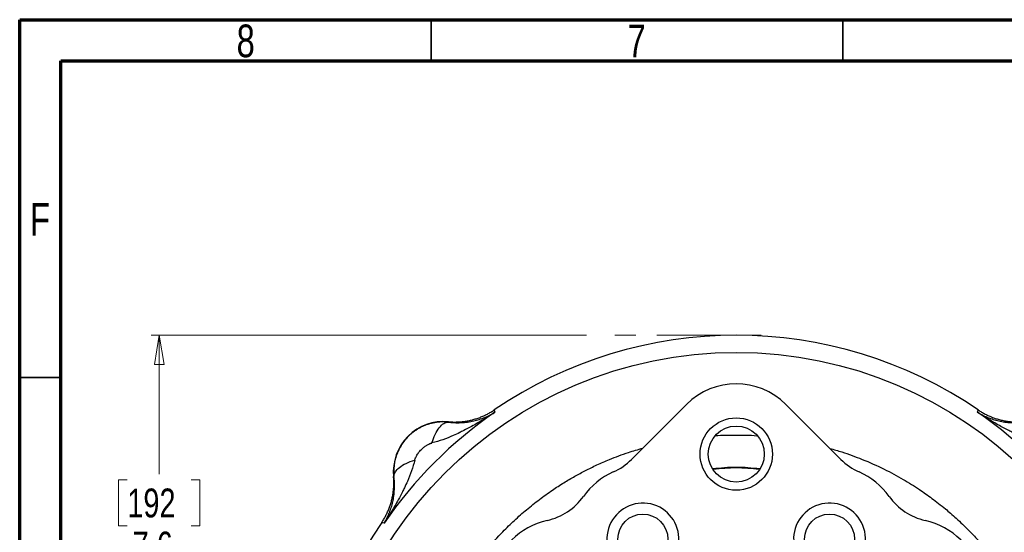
# Model space of a CAD drawing. Header units: inches. Extents: x 0.6 to 16.3, y 0.2 to 11.5.
# Tile 4 of 21: x 0.6 to 5.3, y 9 to 11.5. Entities that reach past the tile are written whole.
import ezdxf

# ---------------------------------------------------------------- set-up
doc = ezdxf.new("R2010")
doc.units = ezdxf.units.IN
doc.header["$MEASUREMENT"] = 0
doc.linetypes.add('CENTERX2', pattern=[0.8, 0.5, -0.1, 0.1, -0.1])
doc.styles.add('SLDTEXTSTYLE0', font='TXT', dxfattribs={"width": 0.75})
doc.dimstyles.new('SLDDIMSTYLE4', dxfattribs={"dimtxt": 0.137795, "dimasz": 0.14, "dimexe": 0, "dimexo": 0.0625, "dimgap": 0.034449, "dimtad": 0, "dimtih": 1, "dimtoh": 1, "dimdec": 1, "dimlfac": 1.5, "dimrnd": 1e-09, "dimzin": 12, "dimdsep": 46, "dimtxsty": 'SLDTEXTSTYLE0', "dimblk1": 'CLOSED', "dimblk2": 'CLOSED', "dimsah": 1, "dimcen": 0.09, "dimadec": 0, "dimazin": 3, "dimtfac": 1, "dimtdec": 1, "dimtofl": 0, "dimtmove": 0, "dimatfit": 3, "dimldrblk": 'CLOSED', "dimfxl": 0, "dimfrac": 2, "dimtolj": 1, "dimtzin": 12, "dimarcsym": 0})

# ---------------------------------------------------------------- blocks, each defined once
blk = doc.blocks.new('_Closed')
at = {"color": 0, "linetype": 'ByBlock', "lineweight": -2}
for p, q in [((-1, 0.166667), (0, 0)), ((-1, 0.166667), (-1, -0.166667)), ((0, 0), (-1, -0.166667)), ((0, 0), (-1, 0))]:
    blk.add_line(p, q, dxfattribs=at)
blk = doc.blocks.new('_D_5')
at = {"color": 7, "linetype": 'Continuous', "lineweight": 0}
for p, q in [((3.3014, 9.9866), (1.2187, 9.9866)), ((1.2581, 9.9866), (1.2581, 9.3219)), ((1.1054, 9.2939), (1.0634, 9.2939)), ((1.0634, 9.2939), (1.0634, 9.0752)), ((1.4108, 9.2939), (1.4528, 9.2939)), ((1.4528, 9.2939), (1.4528, 9.0752)), ((1.0634, 9.0752), (1.1054, 9.0752)), ((1.4528, 9.0752), (1.4108, 9.0752)), ((1.2581, 4.9368), (1.2581, 8.869)), ((1.8519, 4.9368), (1.2187, 4.9368))]:
    blk.add_line(p, q, dxfattribs=at)
at = {"color": 7, "linetype": 'Continuous', "lineweight": 18, "xscale": 0.14, "yscale": 0.14}
for p, rotation in [((1.2581, 9.9866), 90.0000000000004), ((1.2581, 4.9368), 270.0000000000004)]:
    blk.add_blockref('_Closed', p, dxfattribs=dict(at, rotation=rotation))
at = {"color": 7, "linetype": 'Continuous', "lineweight": 18, "char_height": 0.1378, "attachment_point": 1, "style": 'SLDTEXTSTYLE0'}
for s, insert in [('192', (1.1054, 9.2528)), ('7.6', (1.1308, 9.0466))]:
    blk.add_mtext(s, dxfattribs=dict(at, insert=insert))

msp = doc.modelspace()

# ---------------------------------------------------------------- linework, layer by layer
at = {"color": 7, "linetype": 'Continuous', "lineweight": 70}
for p, q in [((0.5906, 0.1969), (0.5906, 11.4961)), ((0.5906, 11.4961), (16.3386, 11.4961)), ((0.7874, 0.3937), (0.7874, 11.2992)), ((0.7874, 11.2992), (16.1417, 11.2992))]:
    msp.add_line(p, q, dxfattribs=at)
at = {"color": 7, "linetype": 'Continuous', "lineweight": 35}
for p, q in [((2.5591, 11.2992), (2.5591, 11.4961)), ((4.5276, 11.2992), (4.5276, 11.4961)), ((0.7874, 9.7835), (0.5906, 9.7835))]:
    msp.add_line(p, q, dxfattribs=at)
at = {"color": 7, "linetype": 'CENTERX2', "lineweight": 18}
msp.add_line((4.1379, 9.9866), (3.3408, 9.9866), dxfattribs=at)
at = {"color": 7, "linetype": 'Continuous', "lineweight": 25}
for p, q in [((3.7807, 9.6556), (3.5177, 9.3926)), ((4.5186, 9.3926), (4.2556, 9.6556)), ((2.8606, 9.6291), (2.8624, 9.6233)), ((2.8624, 9.6233), (2.8641, 9.6177)), ((5.1723, 9.6177), (5.174, 9.6233)), ((5.174, 9.6233), (5.1758, 9.6291)), ((2.6413, 9.5727), (2.6415, 9.5705)), ((2.3809, 9.3099), (2.3788, 9.3101)), ((2.3281, 9.089), (2.3223, 9.0908)), ((2.3337, 9.0873), (2.3281, 9.089))]:
    msp.add_line(p, q, dxfattribs=at)
for centre, radius in [((4.0182, 7.9332), 1.9709), ((4.0182, 9.4179), 0.1732), ((4.0182, 9.4179), 0.1339), ((3.5717, 9.0111), 0.1197), ((4.4647, 9.0111), 0.1197)]:
    msp.add_circle(centre, radius, dxfattribs=at)
for centre, radius, start, end in [((4.0182, 7.9332), 2.0533, 55.6839, 124.3161), ((4.0182, 9.4181), 0.3358, 45, 135), ((4.0182, 7.9332), 2.0419, 124.4163, 145.5837), ((4.0182, 7.9332), 2.0419, 34.4163, 55.5837), ((2.6186, 9.3328), 0.2409, 84.5811, 185.4189), ((3.3121, 9.5983), 0.2909, 293.9149, 315), ((4.7243, 9.5983), 0.2909, 225, 246.0851), ((3.5715, 9.0132), 0.3491, 113.9149, 144.5938), ((4.4649, 9.0132), 0.3491, 35.4062, 66.0851), ((3.0499, 9.384), 0.2909, 282.7863, 324.5938), ((4.9865, 9.384), 0.2909, 215.4062, 257.2137), ((3.5717, 9.0111), 0.172, 352.0012, 232.9988), ((4.4647, 9.0111), 0.172, 307.0012, 187.9988), ((4.0182, 7.9332), 2.0533, 145.6839, 214.3161), ((3.1915, 8.7599), 0.3491, 102.7863, 167.2137), ((4.8449, 8.7599), 0.3491, 12.7863, 77.2137)]:
    msp.add_arc(centre, radius, start, end, dxfattribs=at)
for points, knots in [([(2.8641, 9.6177), (2.8471, 9.6064), (2.8298, 9.5954), (2.7923, 9.5725), (2.7721, 9.5607), (2.7392, 9.5427), (2.7265, 9.536), (2.7075, 9.5265), (2.7011, 9.5233), (2.6847, 9.5155), (2.6745, 9.5108), (2.6483, 9.4993), (2.632, 9.4928), (2.598, 9.4807), (2.5802, 9.4753), (2.5628, 9.471)], [0, 0, 0, 0, 0.296408, 0.296408, 0.563592, 0.563592, 0.730583, 0.730583, 0.834952, 0.834952, 1.04369, 1.04369, 1.37767, 1.37767, 1.669903, 1.669903, 1.669903, 1.669903]), ([(2.6413, 9.5727), (2.6445, 9.5724), (2.6509, 9.5718), (2.6605, 9.5713), (2.6702, 9.5711), (2.6798, 9.5712), (2.6894, 9.5715), (2.699, 9.5722), (2.7086, 9.5731), (2.7182, 9.5742), (2.7277, 9.5757), (2.7372, 9.5774), (2.7466, 9.5794), (2.7559, 9.5817), (2.7652, 9.5842), (2.7744, 9.587), (2.7835, 9.5901), (2.7926, 9.5934), (2.8015, 9.597), (2.8103, 9.6008), (2.819, 9.6049), (2.8276, 9.6093), (2.8361, 9.6139), (2.8444, 9.6187), (2.8526, 9.6238), (2.8579, 9.6274), (2.8606, 9.6291)], [0, 0, 0, 0, 0.041666, 0.083331, 0.124998, 0.166665, 0.208333, 0.25, 0.291668, 0.333335, 0.375001, 0.416665, 0.458329, 0.499991, 0.541654, 0.583318, 0.624983, 0.66665, 0.708318, 0.749986, 0.791656, 0.833325, 0.874994, 0.916663, 0.958332, 1, 1, 1, 1]), ([(2.6415, 9.5705), (2.644, 9.5702), (2.6492, 9.5696), (2.6568, 9.569), (2.6646, 9.5684), (2.6725, 9.5681), (2.6804, 9.5679), (2.6884, 9.5679), (2.6965, 9.568), (2.7117, 9.5687), (2.7343, 9.5709), (2.7622, 9.576), (2.7898, 9.5834), (2.8119, 9.5914), (2.8308, 9.5996), (2.8469, 9.6075), (2.8581, 9.6141), (2.8641, 9.6177)], [0, 0, 0, 0, 0.027232, 0.055177, 0.083846, 0.113252, 0.143403, 0.174311, 0.205982, 0.238426, 0.356347, 0.48667, 0.606598, 0.742141, 0.813048, 0.89899, 1, 1, 1, 1]), ([(5.1723, 9.6177), (5.1749, 9.6161), (5.1801, 9.6129), (5.1878, 9.6086), (5.1952, 9.6048), (5.2021, 9.6014), (5.2086, 9.5984), (5.2146, 9.5957), (5.2274, 9.5903), (5.2466, 9.5834), (5.2742, 9.576), (5.3021, 9.5709), (5.3262, 9.5685), (5.3446, 9.5679), (5.3574, 9.5678), (5.3701, 9.5683), (5.3825, 9.5691), (5.3908, 9.5701), (5.3949, 9.5705)], [0, 0, 0, 0, 0.045138, 0.087505, 0.127104, 0.163937, 0.198008, 0.229318, 0.257869, 0.393408, 0.51334, 0.643659, 0.761584, 0.81312, 0.862692, 0.910335, 0.956089, 1, 1, 1, 1]), ([(5.4736, 9.471), (5.4561, 9.4753), (5.4384, 9.4807), (5.4044, 9.4928), (5.3881, 9.4993), (5.3618, 9.5108), (5.3517, 9.5155), (5.3352, 9.5233), (5.3289, 9.5265), (5.3099, 9.536), (5.2972, 9.5427), (5.2642, 9.5607), (5.244, 9.5725), (5.2066, 9.5954), (5.1893, 9.6064), (5.1723, 9.6177)], [-1.668217, -1.668217, -1.668217, -1.668217, -1.375984, -1.375984, -1.042003, -1.042003, -0.833265, -0.833265, -0.728896, -0.728896, -0.561906, -0.561906, -0.294721, -0.294721, 0.001686, 0.001686, 0.001686, 0.001686]), ([(5.1758, 9.6291), (5.1784, 9.6274), (5.1838, 9.6238), (5.192, 9.6187), (5.2003, 9.6139), (5.2087, 9.6093), (5.2173, 9.6049), (5.226, 9.6008), (5.2349, 9.597), (5.2438, 9.5934), (5.2528, 9.5901), (5.262, 9.587), (5.2712, 9.5842), (5.2804, 9.5817), (5.2898, 9.5794), (5.2992, 9.5774), (5.3087, 9.5757), (5.3182, 9.5742), (5.3278, 9.5731), (5.3374, 9.5722), (5.347, 9.5715), (5.3566, 9.5712), (5.3662, 9.5711), (5.3758, 9.5713), (5.3854, 9.5718), (5.3918, 9.5724), (5.395, 9.5727)], [0, 0, 0, 0, 0.041668, 0.083337, 0.125006, 0.166675, 0.208344, 0.250014, 0.291682, 0.33335, 0.375017, 0.416682, 0.458346, 0.500009, 0.541671, 0.583335, 0.624999, 0.666665, 0.708332, 0.75, 0.791667, 0.833335, 0.875002, 0.916669, 0.958334, 1, 1, 1, 1]), ([(2.6415, 9.5705), (2.6389, 9.5708), (2.6337, 9.5712), (2.6258, 9.5716), (2.618, 9.5718), (2.6101, 9.5717), (2.6022, 9.5713), (2.5943, 9.5707), (2.5864, 9.5697), (2.5785, 9.5686), (2.5706, 9.5671), (2.5628, 9.5654), (2.555, 9.5634), (2.5472, 9.5612), (2.5395, 9.5586), (2.5319, 9.5558), (2.5243, 9.5528), (2.5169, 9.5494), (2.5095, 9.5458), (2.5023, 9.542), (2.4951, 9.5379), (2.4881, 9.5335), (2.4813, 9.5289), (2.4745, 9.524), (2.468, 9.5189), (2.4616, 9.5135), (2.4553, 9.5079), (2.4361, 9.4893), (2.4085, 9.4531), (2.3847, 9.3946), (2.3791, 9.3493), (2.3799, 9.3213), (2.3805, 9.3137), (2.3809, 9.3099)], [0, 0, 0, 0, 0.018694, 0.037429, 0.056205, 0.075023, 0.093884, 0.112787, 0.131734, 0.150725, 0.16976, 0.188841, 0.207968, 0.22714, 0.24636, 0.265627, 0.284941, 0.304304, 0.323716, 0.343177, 0.362688, 0.38225, 0.401862, 0.421526, 0.441241, 0.461009, 0.480829, 0.500703, 0.65123, 0.79933, 0.945239, 0.972738, 1, 1, 1, 1]), ([(2.4804, 9.3886), (2.4807, 9.3896), (2.4817, 9.3933), (2.4833, 9.3977), (2.4857, 9.4032), (2.4886, 9.4093), (2.4933, 9.417), (2.499, 9.425), (2.5051, 9.4325), (2.5106, 9.4384), (2.5154, 9.443), (2.5213, 9.4483), (2.5299, 9.4551), (2.5412, 9.4623), (2.5506, 9.467), (2.557, 9.4693), (2.5604, 9.4703), (2.562, 9.4707), (2.5628, 9.471)], [0, 0, 0, 0, 0.027285, 0.096696, 0.118118, 0.177514, 0.264584, 0.340991, 0.419861, 0.500056, 0.540123, 0.57999, 0.697151, 0.80818, 0.909917, 0.956428, 0.978537, 1, 1, 1, 1]), ([(2.4804, 9.3886), (2.4762, 9.3712), (2.4707, 9.3534), (2.4586, 9.3194), (2.4521, 9.3032), (2.4406, 9.2769), (2.4359, 9.2667), (2.4281, 9.2503), (2.4249, 9.2439), (2.4154, 9.2249), (2.4087, 9.2122), (2.3907, 9.1793), (2.3789, 9.1591), (2.356, 9.1216), (2.345, 9.1043), (2.3337, 9.0873)], [-1.668217, -1.668217, -1.668217, -1.668217, -1.375984, -1.375984, -1.042003, -1.042003, -0.833265, -0.833265, -0.728896, -0.728896, -0.561906, -0.561906, -0.294721, -0.294721, 0.001686, 0.001686, 0.001686, 0.001686]), ([(4.1278, 9.3441), (4.0913, 9.3477), (4.0184, 9.3549), (3.9456, 9.3478), (3.9093, 9.3442)], [0, 0, 0, 0, 0.5016091, 1, 1, 1, 1]), ([(2.3223, 9.0908), (2.324, 9.0935), (2.3276, 9.0988), (2.3327, 9.107), (2.3375, 9.1153), (2.3421, 9.1238), (2.3465, 9.1324), (2.3506, 9.1411), (2.3544, 9.1499), (2.358, 9.1588), (2.3613, 9.1679), (2.3644, 9.177), (2.3672, 9.1862), (2.3698, 9.1955), (2.372, 9.2048), (2.374, 9.2142), (2.3757, 9.2237), (2.3772, 9.2332), (2.3783, 9.2428), (2.3792, 9.2524), (2.3799, 9.262), (2.3802, 9.2716), (2.3803, 9.2812), (2.3801, 9.2909), (2.3796, 9.3005), (2.379, 9.3069), (2.3788, 9.3101)], [0, 0, 0, 0, 0.041668, 0.083337, 0.125006, 0.166675, 0.208344, 0.250014, 0.291682, 0.33335, 0.375017, 0.416682, 0.458346, 0.500009, 0.541671, 0.583335, 0.624999, 0.666665, 0.708332, 0.75, 0.791667, 0.833335, 0.875002, 0.916669, 0.958334, 1, 1, 1, 1]), ([(2.3337, 9.0873), (2.3353, 9.09), (2.3385, 9.0952), (2.3428, 9.1029), (2.3466, 9.1102), (2.35, 9.1171), (2.3531, 9.1236), (2.3557, 9.1297), (2.3611, 9.1424), (2.368, 9.1616), (2.3754, 9.1892), (2.3805, 9.2171), (2.3829, 9.2412), (2.3836, 9.2596), (2.3836, 9.2724), (2.3831, 9.2851), (2.3823, 9.2975), (2.3813, 9.3059), (2.3809, 9.3099)], [0, 0, 0, 0, 0.045138, 0.087505, 0.127104, 0.163937, 0.198008, 0.229318, 0.257869, 0.393408, 0.51334, 0.643659, 0.761584, 0.81312, 0.862692, 0.910335, 0.956089, 1, 1, 1, 1])]:
    msp.add_open_spline(points, degree=3, knots=knots, dxfattribs=at)
for points in [[(2.5628, 9.471), (2.5714, 9.5007), (2.5958, 9.5522), (2.6269, 9.5709), (2.6415, 9.5705)], [(2.3809, 9.3099), (2.3805, 9.3245), (2.3993, 9.3556), (2.4508, 9.38), (2.4804, 9.3886)]]:
    msp.add_open_spline(points, degree=3, dxfattribs=at)
at = {"color": 8, "linetype": 'Continuous', "lineweight": 25}
for points, knots in [([(3.9179, 9.5059), (3.918, 9.5059), (3.9505, 9.5089), (4.0166, 9.5088), (4.0831, 9.5088), (4.1167, 9.5057), (4.1171, 9.5056)], [0, 0, 0, 0, 0.000228, 0.491696, 0.994251, 1, 1, 1, 1]), ([(2.508, 8.3829), (2.5112, 8.3942), (2.5257, 8.4455), (2.5584, 8.528), (2.6043, 8.6292), (2.6533, 8.7201), (2.7054, 8.8042), (2.7623, 8.8852), (2.8267, 8.966), (2.8928, 9.0385), (2.9569, 9.1009), (3.0152, 9.1524), (3.0757, 9.2007), (3.1354, 9.2436), (3.1921, 9.2804), (3.2449, 9.3116), (3.2976, 9.3398), (3.3528, 9.3667), (3.4211, 9.3963), (3.4942, 9.4242), (3.5483, 9.4396), (3.5713, 9.4462)], [0, 0, 0, 0, 0.022453, 0.101956, 0.169406, 0.2352, 0.299353, 0.358611, 0.424446, 0.496878, 0.546236, 0.595617, 0.645636, 0.694402, 0.736166, 0.775043, 0.811651, 0.850487, 0.892421, 0.954141, 1, 1, 1, 1]), ([(4.4668, 9.4444), (4.4857, 9.4392), (4.5377, 9.4246), (4.6245, 9.392), (4.7228, 9.3484), (4.8139, 9.2993), (4.8791, 9.2587), (4.9244, 9.2277), (4.9551, 9.2055), (4.9867, 9.1813), (5.0162, 9.1576), (5.0442, 9.1338), (5.0715, 9.1096), (5.1015, 9.0816), (5.1388, 9.0448), (5.1769, 9.0043), (5.2101, 8.9662), (5.237, 8.9336), (5.2686, 8.8936), (5.3072, 8.8407), (5.345, 8.7834), (5.3768, 8.7308), (5.4037, 8.683), (5.4287, 8.6346), (5.452, 8.5859), (5.4763, 8.5305), (5.5017, 8.4649), (5.5202, 8.4135), (5.5282, 8.3845), (5.5288, 8.3825)], [0, 0, 0, 0, 0.0375881, 0.1034499, 0.1773214, 0.2433278, 0.3014486, 0.3243396, 0.3484887, 0.3738948, 0.4005566, 0.420935, 0.4442229, 0.470418, 0.4995183, 0.5446003, 0.5768387, 0.5962436, 0.6255954, 0.6743647, 0.7216693, 0.7569612, 0.7919824, 0.826735, 0.861221, 0.8954424, 0.9424316, 0.9959101, 1, 1, 1, 1]), ([(3.906, 9.3484), (3.9434, 9.352), (4.0181, 9.3594), (4.0927, 9.352), (4.13, 9.3484)], [0, 0, 0, 0, 0.50087, 1, 1, 1, 1])]:
    msp.add_open_spline(points, degree=3, knots=knots, dxfattribs=at)

# ---------------------------------------------------------------- texts
at = {"color": 7, "linetype": 'Continuous', "lineweight": 0, "char_height": 0.1562, "attachment_point": 2, "style": 'SLDTEXTSTYLE0'}
for s, insert in [('8', (1.6717, 11.4728)), ('7', (3.5417, 11.4728)), ('F', (0.6873, 10.6191))]:
    msp.add_mtext(s, dxfattribs=dict(at, insert=insert))

# ---------------------------------------------------------------- dimensions: what is measured, and where the dimension line sits
at = {"color": 7, "linetype": 'Continuous', "lineweight": 18}
dim = msp.add_linear_dim(base=(1.2581, 4.9368), p1=(3.3408, 9.9866), p2=(1.8913, 4.9368), angle=90, dimstyle='SLDDIMSTYLE4', dxfattribs=at)
dim.commit()
dim.dimension.update_dxf_attribs({"geometry": '_D_5', "text_midpoint": (1.2581, 9.0955), "dimtype": 160})

doc.saveas('drawing.dxf')
